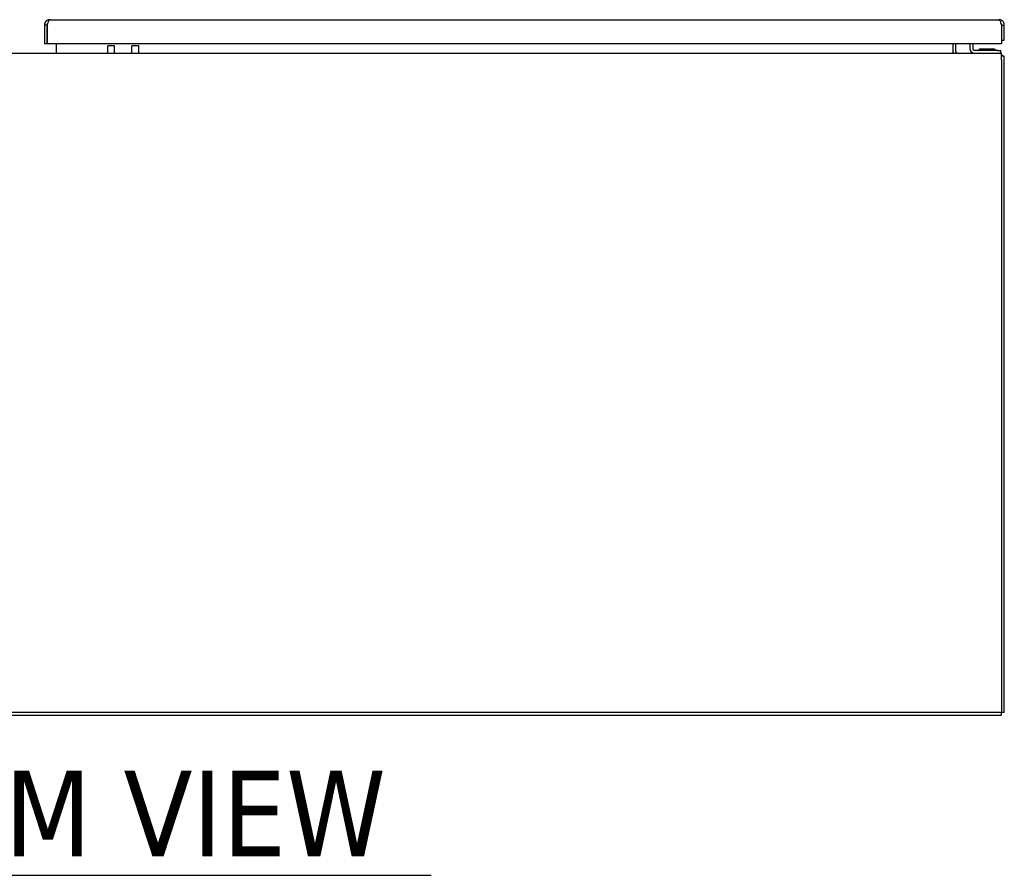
# Model space of a CAD drawing. Extents: x 785 to 1232, y 18 to 306.
# Tile 18 of 232: x 910 to 946, y 78 to 109. Entities that reach past the tile are written whole.
import ezdxf

# ---------------------------------------------------------------- set-up
doc = ezdxf.new("R2010")
doc.units = 0
doc.header["$LTSCALE"] = 4
doc.header["$MEASUREMENT"] = 0
doc.layers.get('0').update_dxf_attribs({"linetype": 'CONTINUOUS'})
doc.styles.add('Text Style168', font='tahoma.ttf')

msp = doc.modelspace()

# ---------------------------------------------------------------- linework, layer by layer
for p, q in [((910.79, 108.951), (945.394, 108.951)), ((910.696, 108.754), (910.592, 108.754)), ((910.592, 108.754), (910.592, 108.076)), ((910.696, 108.754), (910.696, 108.076)), ((910.697, 108.076), (910.697, 108.754)), ((945.487, 108.754), (945.487, 108.076)), ((945.488, 108.754), (945.592, 108.754)), ((945.488, 108.754), (945.488, 108.201)), ((945.592, 108.201), (945.592, 108.754)), ((910.696, 108.076), (910.592, 108.076)), ((945.487, 108.076), (910.697, 108.076)), ((911.026, 108.076), (911.026, 107.821)), ((943.713, 108.076), (943.713, 107.821)), ((943.817, 108.076), (943.817, 107.821)), ((944.338, 108.076), (944.338, 107.894)), ((944.442, 108.076), (944.442, 107.894)), ((945.488, 108.201), (945.592, 108.201)), ((873.567, 107.727), (945.484, 107.727)), ((911.026, 107.821), (911.026, 107.727)), ((912.904, 107.727), (912.904, 108.001)), ((913.154, 108.001), (912.904, 108.001)), ((913.154, 107.727), (913.154, 108.001)), ((913.78, 107.727), (913.78, 108.001)), ((914.03, 108.001), (913.78, 108.001)), ((914.03, 107.727), (914.03, 108.001)), ((943.713, 107.821), (943.713, 107.727)), ((945.338, 107.831), (944.505, 107.831)), ((945.195, 107.883), (944.731, 107.883)), ((945.338, 107.831), (945.463, 107.831)), ((945.463, 107.727), (945.463, 107.831)), ((945.484, 107.483), (945.484, 107.727)), ((945.588, 107.623), (945.484, 107.623)), ((945.484, 107.483), (945.484, 83.706)), ((945.588, 83.706), (945.588, 107.623)), ((945.484, 83.706), (873.567, 83.706)), ((945.484, 83.602), (945.484, 83.706)), ((945.588, 83.706), (945.484, 83.706)), ((873.567, 83.602), (945.484, 83.602)), ((896.003, 77.767), (924.7, 77.767))]:
    msp.add_line(p, q)
for centre, radius, start, end in [((943.911, 107.821), 0.198, 180, 208.2997), ((943.911, 107.821), 0.0938, 180, 270), ((944.505, 107.894), 0.167, 180, 270), ((944.505, 107.894), 0.0625, 180, 270), ((944.623, 107.862), 0.0312, 270, 319.2152), ((944.737, 107.764), 0.12, 93.9479, 139.2152), ((944.731, 107.852), 0.0312, 90, 93.9479), ((945.195, 107.852), 0.0312, 86.0521, 90), ((945.189, 107.764), 0.12, 40.7848, 86.0521), ((945.303, 107.862), 0.0312, 220.7848, 270), ((945.343, 107.483), 0.245, 35.0898, 54.9102)]:
    msp.add_arc(centre, radius, start, end)
for points, knots in [([(910.79, 108.951), (910.728, 108.951), (910.667, 108.921), (910.631, 108.871), (910.606, 108.837), (910.592, 108.796), (910.592, 108.754)], [0, 0, 0, 0, 0.935327, 0.935327, 0.935327, 1.570796, 1.570796, 1.570796, 1.570796]), ([(910.713, 108.808), (910.71, 108.803), (910.707, 108.799), (910.705, 108.794), (910.699, 108.781), (910.696, 108.768), (910.696, 108.754)], [0.957768, 0.957768, 0.957768, 0.957768, 1.1271971, 1.1271971, 1.1271971, 1.5707963, 1.5707963, 1.5707963, 1.5707963]), ([(910.697, 108.754), (910.715, 108.815), (910.734, 108.876), (910.752, 108.913), (910.765, 108.938), (910.777, 108.951), (910.79, 108.951)], [0, 0, 0, 0, 0.935327, 0.935327, 0.935327, 1.570796, 1.570796, 1.570796, 1.570796]), ([(945.592, 108.754), (945.592, 108.815), (945.561, 108.876), (945.512, 108.913), (945.478, 108.938), (945.436, 108.951), (945.394, 108.951)], [0, 0, 0, 0, 0.935327, 0.935327, 0.935327, 1.570796, 1.570796, 1.570796, 1.570796]), ([(945.394, 108.951), (945.413, 108.951), (945.431, 108.921), (945.45, 108.871), (945.462, 108.837), (945.475, 108.796), (945.487, 108.754)], [0, 0, 0, 0, 0.935327, 0.935327, 0.935327, 1.570796, 1.570796, 1.570796, 1.570796]), ([(945.471, 108.808), (945.474, 108.803), (945.477, 108.799), (945.479, 108.794), (945.485, 108.781), (945.488, 108.768), (945.488, 108.754)], [0.957768, 0.957768, 0.957768, 0.957768, 1.1271971, 1.1271971, 1.1271971, 1.5707963, 1.5707963, 1.5707963, 1.5707963])]:
    msp.add_open_spline(points, degree=3, knots=knots)

# ---------------------------------------------------------------- texts
at = {"insert": (896.315, 78.403), "char_height": 3.12, "attachment_point": 7, "style": 'Text Style168'}
msp.add_mtext('BOTTOM VIEW', dxfattribs=at)

doc.saveas('drawing.dxf')
